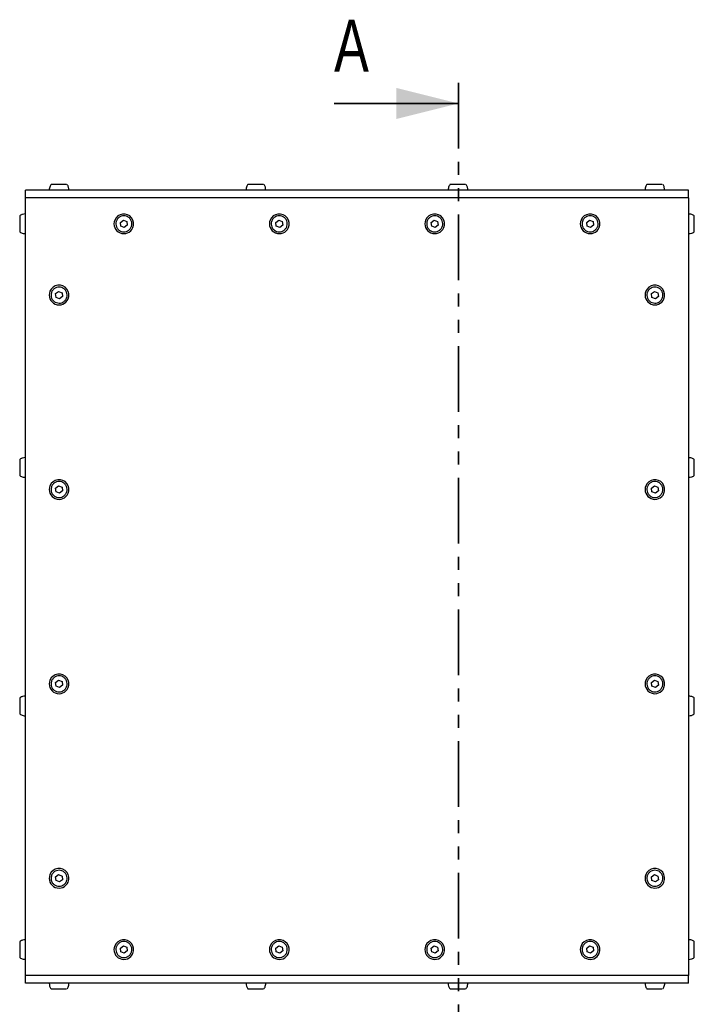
# Model space of a CAD drawing. Header units: millimetres. Extents: x 5 to 592, y 5 to 415.
# Tile 28 of 39: x 281 to 346, y 211 to 306. Entities that reach past the tile are written whole.
import ezdxf

# ---------------------------------------------------------------- set-up
doc = ezdxf.new("R2010")
doc.units = ezdxf.units.MM
doc.linetypes.add('PHANTOM', pattern=[12.7, 6.35, -1.27, 1.27, -1.27, 1.27, -1.27])
doc.layers.add('TRAIT-FORT', color=4, linetype='Continuous', lineweight=25)
doc.styles.add('SLDTEXTSTYLE0', font='TXT', dxfattribs={"width": 0.75})

msp = doc.modelspace()

# ---------------------------------------------------------------- linework, layer by layer
at = {"color": 7, "linetype": 'PHANTOM', "lineweight": 35}
msp.add_line((323.5057, 300.365), (323.5057, 203.149), dxfattribs=at)
at = {"color": 7, "linetype": 'Continuous', "lineweight": 35}
msp.add_line((311.5057, 298.365), (323.5057, 298.365), dxfattribs=at)
msp.add_solid([(323.5057, 298.365), (317.5057, 299.865), (317.5057, 296.865)], dxfattribs=at)
at = {"layer": 'TRAIT-FORT', "color": 4, "linetype": 'Continuous', "lineweight": 25}
for p, q in [((281.7087, 289.257), (281.7087, 290.007)), ((345.7087, 290.007), (281.7087, 290.007)), ((345.7087, 289.257), (345.7087, 290.007)), ((345.7087, 289.257), (281.7087, 289.257)), ((281.7087, 214.257), (281.7087, 289.257)), ((345.7087, 289.257), (345.7087, 214.257)), ((290.8754, 286.8952), (291.1617, 287.1148)), ((290.9223, 286.5374), (290.8754, 286.8952)), ((291.1617, 287.1148), (291.4951, 286.9766)), ((291.4951, 286.9766), (291.542, 286.6188)), ((305.8754, 286.8952), (306.1617, 287.1148)), ((305.9223, 286.5374), (305.8754, 286.8952)), ((306.1617, 287.1148), (306.4951, 286.9766)), ((306.4951, 286.9766), (306.542, 286.6188)), ((320.8754, 286.8952), (321.1617, 287.1148)), ((320.9223, 286.5374), (320.8754, 286.8952)), ((321.1617, 287.1148), (321.4951, 286.9766)), ((321.4951, 286.9766), (321.542, 286.6188)), ((335.8754, 286.8952), (336.1617, 287.1148)), ((335.9223, 286.5374), (335.8754, 286.8952)), ((336.1617, 287.1148), (336.4951, 286.9766)), ((336.4951, 286.9766), (336.542, 286.6188)), ((291.2556, 286.3992), (290.9223, 286.5374)), ((291.542, 286.6188), (291.2556, 286.3992)), ((306.2556, 286.3992), (305.9223, 286.5374)), ((306.542, 286.6188), (306.2556, 286.3992)), ((321.2556, 286.3992), (320.9223, 286.5374)), ((321.542, 286.6188), (321.2556, 286.3992)), ((336.2556, 286.3992), (335.9223, 286.5374)), ((336.542, 286.6188), (336.2556, 286.3992)), ((284.6254, 280.0202), (284.9117, 280.2398)), ((284.9117, 280.2398), (285.2451, 280.1016)), ((342.1254, 280.0202), (342.4117, 280.2398)), ((342.4117, 280.2398), (342.7451, 280.1016)), ((284.6723, 279.6624), (284.6254, 280.0202)), ((285.0056, 279.5242), (284.6723, 279.6624)), ((285.292, 279.7438), (285.0056, 279.5242)), ((285.2451, 280.1016), (285.292, 279.7438)), ((342.1723, 279.6624), (342.1254, 280.0202)), ((342.5056, 279.5242), (342.1723, 279.6624)), ((342.792, 279.7438), (342.5056, 279.5242)), ((342.7451, 280.1016), (342.792, 279.7438)), ((284.6254, 261.2702), (284.9117, 261.4898)), ((284.6723, 260.9125), (284.6254, 261.2702)), ((284.9117, 261.4898), (285.2451, 261.3516)), ((285.2451, 261.3516), (285.292, 260.9938)), ((342.1254, 261.2702), (342.4117, 261.4898)), ((342.1723, 260.9125), (342.1254, 261.2702)), ((342.4117, 261.4898), (342.7451, 261.3516)), ((342.7451, 261.3516), (342.792, 260.9938)), ((285.0056, 260.7742), (284.6723, 260.9125)), ((285.292, 260.9938), (285.0056, 260.7742)), ((342.5056, 260.7742), (342.1723, 260.9125)), ((342.792, 260.9938), (342.5056, 260.7742)), ((284.6254, 242.5202), (284.9117, 242.7398)), ((284.6723, 242.1625), (284.6254, 242.5202)), ((284.9117, 242.7398), (285.2451, 242.6016)), ((285.292, 242.2438), (285.0056, 242.0242)), ((285.2451, 242.6016), (285.292, 242.2438)), ((342.1254, 242.5202), (342.4117, 242.7398)), ((342.1723, 242.1625), (342.1254, 242.5202)), ((342.4117, 242.7398), (342.7451, 242.6016)), ((342.792, 242.2438), (342.5056, 242.0242)), ((342.7451, 242.6016), (342.792, 242.2438)), ((285.0056, 242.0242), (284.6723, 242.1625)), ((342.5056, 242.0242), (342.1723, 242.1625)), ((284.6254, 223.7702), (284.9117, 223.9898)), ((284.6723, 223.4125), (284.6254, 223.7702)), ((285.0056, 223.2742), (284.6723, 223.4125)), ((284.9117, 223.9898), (285.2451, 223.8516)), ((285.292, 223.4938), (285.0056, 223.2742)), ((285.2451, 223.8516), (285.292, 223.4938)), ((342.1254, 223.7702), (342.4117, 223.9898)), ((342.1723, 223.4125), (342.1254, 223.7702)), ((342.5056, 223.2742), (342.1723, 223.4125)), ((342.4117, 223.9898), (342.7451, 223.8516)), ((342.792, 223.4938), (342.5056, 223.2742)), ((342.7451, 223.8516), (342.792, 223.4938)), ((290.8754, 216.8952), (291.1617, 217.1148)), ((290.9223, 216.5375), (290.8754, 216.8952)), ((291.2556, 216.3992), (290.9223, 216.5375)), ((291.1617, 217.1148), (291.4951, 216.9766)), ((291.542, 216.6188), (291.2556, 216.3992)), ((291.4951, 216.9766), (291.542, 216.6188)), ((305.8754, 216.8952), (306.1617, 217.1148)), ((305.9223, 216.5375), (305.8754, 216.8952)), ((306.2556, 216.3992), (305.9223, 216.5375)), ((306.1617, 217.1148), (306.4951, 216.9766)), ((306.542, 216.6188), (306.2556, 216.3992)), ((306.4951, 216.9766), (306.542, 216.6188)), ((320.8754, 216.8952), (321.1617, 217.1148)), ((320.9223, 216.5375), (320.8754, 216.8952)), ((321.2556, 216.3992), (320.9223, 216.5375)), ((321.1617, 217.1148), (321.4951, 216.9766)), ((321.542, 216.6188), (321.2556, 216.3992)), ((321.4951, 216.9766), (321.542, 216.6188)), ((335.8754, 216.8952), (336.1617, 217.1148)), ((335.9223, 216.5375), (335.8754, 216.8952)), ((336.2556, 216.3992), (335.9223, 216.5375)), ((336.1617, 217.1148), (336.4951, 216.9766)), ((336.542, 216.6188), (336.2556, 216.3992)), ((336.4951, 216.9766), (336.542, 216.6188)), ((281.7087, 213.507), (281.7087, 214.257)), ((345.7087, 214.257), (281.7087, 214.257)), ((345.7087, 213.507), (345.7087, 214.257)), ((345.7087, 213.507), (281.7087, 213.507))]:
    msp.add_line(p, q, dxfattribs=at)
for centre, start, end in [((291.2087, 286.757), 157.477326, 337.477326), ((291.2087, 286.757), 337.477326, 157.477326), ((306.2087, 286.757), 157.477326, 337.477326), ((306.2087, 286.757), 337.477326, 157.477326), ((321.2087, 286.757), 157.477326, 337.477326), ((321.2087, 286.757), 337.477326, 157.477326), ((336.2087, 286.757), 157.477326, 337.477326), ((336.2087, 286.757), 337.477326, 157.477326), ((284.9587, 279.882), 157.477326, 337.477326), ((284.9587, 279.882), 337.477326, 157.477326), ((342.4587, 279.882), 157.477326, 337.477326), ((342.4587, 279.882), 337.477326, 157.477326), ((284.9587, 261.132), 157.477326, 337.477326), ((284.9587, 261.132), 337.477326, 157.477326), ((342.4587, 261.132), 157.477326, 337.477326), ((342.4587, 261.132), 337.477326, 157.477326), ((284.9587, 242.382), 337.477326, 157.477326), ((342.4587, 242.382), 337.477326, 157.477326), ((284.9587, 242.382), 157.477326, 337.477326), ((342.4587, 242.382), 157.477326, 337.477326), ((284.9587, 223.632), 337.477326, 157.477326), ((342.4587, 223.632), 337.477326, 157.477326), ((284.9587, 223.632), 157.477326, 337.477326), ((342.4587, 223.632), 157.477326, 337.477326), ((291.2087, 216.757), 337.477326, 157.477326), ((306.2087, 216.757), 337.477326, 157.477326), ((321.2087, 216.757), 337.477326, 157.477326), ((336.2087, 216.757), 337.477326, 157.477326), ((291.2087, 216.757), 157.477326, 337.477326), ((306.2087, 216.757), 157.477326, 337.477326), ((321.2087, 216.757), 157.477326, 337.477326), ((336.2087, 216.757), 157.477326, 337.477326)]:
    msp.add_arc(centre, 0.95, start, end, dxfattribs=at)
for points, knots in [([(284.193, 290.5546), (284.1684, 290.5238), (284.1068, 290.4465), (284.0473, 290.2903), (284.0124, 290.1363), (284.0096, 290.0384), (284.0087, 290.007)], [0, 0, 0, 0, 0.199752, 0.5013391, 0.8403465, 1, 1, 1, 1]), ([(285.6743, 290.557), (285.633, 290.557), (285.5505, 290.557), (285.3384, 290.557), (285.0893, 290.557), (284.8237, 290.557), (284.5744, 290.557), (284.3661, 290.557), (284.2329, 290.557), (284.1741, 290.557), (284.1879, 290.557), (284.1897, 290.557)], [0, 0, 0, 0, 0.1226893, 0.2453784, 0.3680671, 0.4907573, 0.6134459, 0.7361353, 0.8588249, 0.9815144, 1, 1, 1, 1]), ([(285.9087, 290.007), (285.9008, 290.0996), (285.8891, 290.2369), (285.8197, 290.4222), (285.761, 290.508), (285.7276, 290.5569)], [0, 0, 0, 0, 0.4712254, 0.698962, 1, 1, 1, 1]), ([(303.193, 290.5546), (303.1684, 290.5238), (303.1068, 290.4465), (303.0473, 290.2903), (303.0124, 290.1363), (303.0096, 290.0384), (303.0087, 290.007)], [0, 0, 0, 0, 0.1997523, 0.5013374, 0.8403466, 1, 1, 1, 1]), ([(304.6743, 290.557), (304.633, 290.557), (304.5505, 290.557), (304.3384, 290.557), (304.0893, 290.557), (303.8237, 290.557), (303.5744, 290.557), (303.3661, 290.557), (303.2329, 290.557), (303.1741, 290.557), (303.1879, 290.557), (303.1897, 290.557)], [0, 0, 0, 0, 0.1226892, 0.2453783, 0.3680686, 0.490757, 0.6134455, 0.7361348, 0.8588244, 0.9815142, 1, 1, 1, 1]), ([(304.9087, 290.007), (304.9008, 290.0996), (304.8891, 290.2369), (304.8197, 290.4222), (304.761, 290.508), (304.7276, 290.5569)], [0, 0, 0, 0, 0.4712254, 0.6989593, 1, 1, 1, 1]), ([(322.693, 290.5546), (322.6684, 290.5238), (322.6068, 290.4465), (322.5473, 290.2903), (322.5124, 290.1363), (322.5096, 290.0384), (322.5087, 290.007)], [0, 0, 0, 0, 0.1997522, 0.5013373, 0.8403464, 1, 1, 1, 1]), ([(324.1743, 290.557), (324.133, 290.557), (324.0505, 290.557), (323.8384, 290.557), (323.5893, 290.557), (323.3237, 290.557), (323.0744, 290.557), (322.8661, 290.557), (322.7329, 290.557), (322.6741, 290.557), (322.6879, 290.557), (322.6897, 290.557)], [0, 0, 0, 0, 0.1226888, 0.2453787, 0.3680683, 0.4907568, 0.6134462, 0.736135, 0.8588246, 0.9815144, 1, 1, 1, 1]), ([(324.4087, 290.007), (324.4008, 290.0996), (324.3891, 290.2369), (324.3197, 290.4222), (324.261, 290.508), (324.2276, 290.5569)], [0, 0, 0, 0, 0.4712254, 0.6989606, 1, 1, 1, 1]), ([(341.693, 290.5546), (341.6684, 290.5238), (341.6068, 290.4465), (341.5473, 290.2903), (341.5124, 290.1363), (341.5096, 290.0384), (341.5087, 290.007)], [0, 0, 0, 0, 0.199752, 0.5013379, 0.8403464, 1, 1, 1, 1]), ([(343.1743, 290.557), (343.133, 290.557), (343.0505, 290.557), (342.8384, 290.557), (342.5893, 290.557), (342.3237, 290.557), (342.0744, 290.557), (341.8661, 290.557), (341.7329, 290.557), (341.6741, 290.557), (341.6879, 290.557), (341.6897, 290.557)], [0, 0, 0, 0, 0.122689, 0.2453786, 0.368068, 0.4907571, 0.6134458, 0.7361349, 0.8588247, 0.9815144, 1, 1, 1, 1]), ([(343.4087, 290.007), (343.4008, 290.0996), (343.3891, 290.2369), (343.3197, 290.4222), (343.261, 290.508), (343.2276, 290.5569)], [0, 0, 0, 0, 0.47122546, 0.69896066, 1, 1, 1, 1]), ([(281.7087, 287.707), (281.6146, 287.6991), (281.4818, 287.6879), (281.297, 287.6185), (281.2104, 287.5638), (281.1564, 287.5297)], [0, 0, 0, 0, 0.478531, 0.6753124, 1, 1, 1, 1]), ([(281.1587, 287.5258), (281.1587, 287.5277), (281.1587, 287.5413), (281.1587, 287.482), (281.1587, 287.348), (281.1587, 287.1395), (281.1587, 286.9465), (281.1587, 286.7471), (281.1587, 286.5434), (281.1587, 286.3036), (281.1587, 286.117), (281.1587, 286.0002), (281.1587, 285.992), (281.1587, 285.9882)], [0, 0, 0, 0, 0.01673807, 0.12413451, 0.23152989, 0.33892655, 0.44632213, 0.47997799, 0.58737312, 0.69476957, 0.80216632, 0.90956174, 1, 1, 1, 1]), ([(291.9242, 286.4603), (291.8829, 286.3831), (291.8004, 286.2288), (291.5882, 286.0657), (291.3391, 285.9783), (291.0737, 285.9792), (290.8239, 286.0677), (290.6174, 286.2339), (290.4776, 286.4592), (290.4202, 286.7178), (290.4447, 286.9212), (290.5117, 287.1104), (290.6207, 287.2839), (290.8282, 287.4486), (291.0786, 287.5356), (291.3436, 287.5348), (291.5935, 287.4463), (291.7999, 287.2801), (291.9399, 287.0548), (291.9967, 286.7964), (291.974, 286.5923), (291.9338, 286.4857), (291.9242, 286.4603)], [0, 0, 0, 0, 0.0536873, 0.1073727, 0.1610588, 0.2147447, 0.2684311, 0.3221168, 0.3758035, 0.4294893, 0.4831756, 0.5000003, 0.5536863, 0.6073727, 0.6610595, 0.7147454, 0.7684316, 0.8221179, 0.8758033, 0.9294904, 0.9831767, 1, 1, 1, 1]), ([(306.9242, 286.4603), (306.8829, 286.3831), (306.8004, 286.2288), (306.5882, 286.0657), (306.3391, 285.9783), (306.0737, 285.9792), (305.8239, 286.0677), (305.6174, 286.2339), (305.4776, 286.4592), (305.4202, 286.7178), (305.4447, 286.9212), (305.5117, 287.1104), (305.6207, 287.2839), (305.8282, 287.4486), (306.0786, 287.5356), (306.3436, 287.5348), (306.5935, 287.4463), (306.7999, 287.2801), (306.9399, 287.0548), (306.9967, 286.7964), (306.974, 286.5923), (306.9338, 286.4857), (306.9242, 286.4603)], [0, 0, 0, 0, 0.0536873, 0.1073727, 0.1610588, 0.2147447, 0.2684311, 0.3221168, 0.3758035, 0.4294892, 0.4831756, 0.5000003, 0.5536863, 0.6073726, 0.6610587, 0.7147455, 0.7684316, 0.8221179, 0.8758033, 0.9294904, 0.9831767, 1, 1, 1, 1]), ([(321.9242, 286.4603), (321.8829, 286.3831), (321.8004, 286.2288), (321.5882, 286.0657), (321.3391, 285.9783), (321.0737, 285.9792), (320.8239, 286.0677), (320.6174, 286.2339), (320.4776, 286.4592), (320.4202, 286.7178), (320.4447, 286.9212), (320.5117, 287.1104), (320.6207, 287.2839), (320.8282, 287.4486), (321.0786, 287.5356), (321.3436, 287.5348), (321.5935, 287.4463), (321.7999, 287.2801), (321.9399, 287.0548), (321.9967, 286.7964), (321.974, 286.5923), (321.9338, 286.4857), (321.9242, 286.4603)], [0, 0, 0, 0, 0.0536873, 0.1073727, 0.1610591, 0.2147451, 0.2684311, 0.3221171, 0.3758038, 0.4294895, 0.4831758, 0.5000005, 0.5536865, 0.6073729, 0.661059, 0.7147453, 0.7684319, 0.8221178, 0.8758032, 0.9294904, 0.9831767, 1, 1, 1, 1]), ([(336.9242, 286.4603), (336.8829, 286.3831), (336.8004, 286.2288), (336.5882, 286.0657), (336.3391, 285.9783), (336.0737, 285.9792), (335.8239, 286.0677), (335.6174, 286.2339), (335.4776, 286.4592), (335.4202, 286.7178), (335.4447, 286.9212), (335.5117, 287.1104), (335.6207, 287.2839), (335.8282, 287.4486), (336.0786, 287.5356), (336.3436, 287.5348), (336.5935, 287.4463), (336.7999, 287.2801), (336.9399, 287.0548), (336.9967, 286.7964), (336.974, 286.5923), (336.9338, 286.4857), (336.9242, 286.4603)], [0, 0, 0, 0, 0.0536872, 0.1073728, 0.161059, 0.2147452, 0.268431, 0.3221172, 0.3758039, 0.4294895, 0.4831759, 0.5000005, 0.5536864, 0.607373, 0.6610591, 0.7147454, 0.7684318, 0.8221179, 0.8758033, 0.9294904, 0.9831768, 1, 1, 1, 1]), ([(346.2607, 287.5235), (346.2299, 287.5467), (346.1568, 287.6018), (346.0148, 287.6604), (345.8601, 287.7008), (345.7538, 287.7052), (345.7087, 287.707)], [0, 0, 0, 0, 0.1946121, 0.4624964, 0.7716154, 1, 1, 1, 1]), ([(346.2587, 285.9934), (346.2587, 285.9915), (346.2587, 285.9862), (346.2587, 286.0734), (346.2587, 286.2378), (346.2587, 286.4648), (346.2587, 286.665), (346.2587, 286.8657), (346.2587, 287.0649), (346.2587, 287.289), (346.2587, 287.4486), (346.2587, 287.5303), (346.2587, 287.523), (346.2587, 287.5207)], [0, 0, 0, 0, 0.0571254, 0.1644964, 0.2718662, 0.3792366, 0.4866079, 0.5202559, 0.6276267, 0.7349981, 0.842368, 0.9497386, 1, 1, 1, 1]), ([(281.1591, 285.9888), (281.1891, 285.9663), (281.2614, 285.9117), (281.4026, 285.8536), (281.5573, 285.8132), (281.6636, 285.8088), (281.7087, 285.807)], [0, 0, 0, 0, 0.1905987, 0.4598209, 0.7704766, 1, 1, 1, 1]), ([(345.7087, 285.807), (345.8032, 285.8144), (345.9365, 285.8249), (346.1193, 285.8979), (346.2155, 285.9428), (346.2639, 285.9863), (346.2645, 285.9869)], [0, 0, 0, 0, 0.4749443, 0.6702523, 0.9960265, 1, 1, 1, 1]), ([(285.6742, 279.5853), (285.6329, 279.5081), (285.5504, 279.3538), (285.3382, 279.1907), (285.0891, 279.1033), (284.8237, 279.1042), (284.5739, 279.1927), (284.3674, 279.3589), (284.2276, 279.5842), (284.1702, 279.8428), (284.1947, 280.0462), (284.2617, 280.2354), (284.3707, 280.4089), (284.5782, 280.5736), (284.8286, 280.6606), (285.0936, 280.6598), (285.3435, 280.5713), (285.5499, 280.4051), (285.6899, 280.1798), (285.7467, 279.9214), (285.724, 279.7173), (285.6838, 279.6107), (285.6742, 279.5853)], [0, 0, 0, 0, 0.05368602, 0.10737243, 0.16105932, 0.21474532, 0.26843131, 0.32211808, 0.37580358, 0.42949068, 0.48317557, 0.50000029, 0.55368631, 0.60737272, 0.66105889, 0.71474488, 0.76843186, 0.82211755, 0.87580305, 0.92949031, 0.98317673, 1, 1, 1, 1]), ([(343.1742, 279.5853), (343.1329, 279.5081), (343.0504, 279.3538), (342.8382, 279.1907), (342.5891, 279.1033), (342.3237, 279.1042), (342.0739, 279.1927), (341.8674, 279.3589), (341.7276, 279.5842), (341.6702, 279.8428), (341.6947, 280.0462), (341.7617, 280.2354), (341.8707, 280.4089), (342.0782, 280.5736), (342.3286, 280.6606), (342.5936, 280.6598), (342.8435, 280.5713), (343.0499, 280.4051), (343.1899, 280.1798), (343.2467, 279.9214), (343.224, 279.7173), (343.1838, 279.6107), (343.1742, 279.5853)], [0, 0, 0, 0, 0.053686, 0.1073725, 0.1610588, 0.214745, 0.2684312, 0.3221179, 0.3758033, 0.4294905, 0.4831754, 0.5000001, 0.553686, 0.6073726, 0.6610589, 0.7147451, 0.7684316, 0.8221177, 0.8758032, 0.9294904, 0.9831768, 1, 1, 1, 1]), ([(281.7087, 264.207), (281.6146, 264.1991), (281.4818, 264.1879), (281.297, 264.1185), (281.2104, 264.0638), (281.1564, 264.0297)], [0, 0, 0, 0, 0.4785299, 0.6753131, 1, 1, 1, 1]), ([(281.1587, 264.0258), (281.1587, 264.0277), (281.1587, 264.0413), (281.1587, 263.982), (281.1587, 263.848), (281.1587, 263.6395), (281.1587, 263.4465), (281.1587, 263.2471), (281.1587, 263.0434), (281.1587, 262.8036), (281.1587, 262.617), (281.1587, 262.5002), (281.1587, 262.492), (281.1587, 262.4882)], [0, 0, 0, 0, 0.0167381, 0.124135, 0.2315306, 0.3389274, 0.4463231, 0.4799775, 0.5873743, 0.6947695, 0.8021654, 0.9095616, 1, 1, 1, 1]), ([(346.2607, 264.0235), (346.2299, 264.0467), (346.1568, 264.1018), (346.0148, 264.1604), (345.8601, 264.2008), (345.7538, 264.2052), (345.7087, 264.207)], [0, 0, 0, 0, 0.1946152, 0.4624988, 0.7716156, 1, 1, 1, 1]), ([(346.2587, 262.4934), (346.2587, 262.4915), (346.2587, 262.4862), (346.2587, 262.5734), (346.2587, 262.7378), (346.2587, 262.9648), (346.2587, 263.165), (346.2587, 263.3657), (346.2587, 263.5649), (346.2587, 263.789), (346.2587, 263.9486), (346.2587, 264.0303), (346.2587, 264.023), (346.2587, 264.0207)], [0, 0, 0, 0, 0.0571254, 0.1644959, 0.2718677, 0.3792381, 0.486608, 0.5202561, 0.6276269, 0.734997, 0.8423679, 0.9497386, 1, 1, 1, 1]), ([(281.1591, 262.4888), (281.1891, 262.4663), (281.2614, 262.4117), (281.4026, 262.3536), (281.5573, 262.3132), (281.6636, 262.3089), (281.7087, 262.307)], [0, 0, 0, 0, 0.1906023, 0.4598217, 0.7704772, 1, 1, 1, 1]), ([(345.7087, 262.307), (345.8032, 262.3144), (345.9365, 262.3249), (346.1193, 262.3979), (346.2155, 262.4428), (346.2639, 262.4864), (346.2645, 262.4869)], [0, 0, 0, 0, 0.4749418, 0.6702496, 0.9960265, 1, 1, 1, 1]), ([(285.6742, 260.8353), (285.6329, 260.7581), (285.5504, 260.6038), (285.3382, 260.4407), (285.0891, 260.3533), (284.8237, 260.3542), (284.5739, 260.4427), (284.3674, 260.6089), (284.2276, 260.8342), (284.1702, 261.0928), (284.1947, 261.2962), (284.2617, 261.4854), (284.3707, 261.6589), (284.5782, 261.8236), (284.8286, 261.9106), (285.0936, 261.9098), (285.3435, 261.8213), (285.5499, 261.6551), (285.6899, 261.4298), (285.7467, 261.1714), (285.724, 260.9673), (285.6838, 260.8607), (285.6742, 260.8353)], [0, 0, 0, 0, 0.0536866, 0.1073725, 0.1610594, 0.2147453, 0.2684313, 0.3221176, 0.3758037, 0.42949, 0.4831764, 0.5000004, 0.5536863, 0.6073727, 0.6610588, 0.7147448, 0.7684315, 0.8221171, 0.8758039, 0.9294896, 0.983176, 1, 1, 1, 1]), ([(343.1742, 260.8353), (343.1329, 260.7581), (343.0504, 260.6038), (342.8382, 260.4407), (342.5891, 260.3533), (342.3237, 260.3542), (342.0739, 260.4427), (341.8674, 260.6089), (341.7276, 260.8342), (341.6702, 261.0928), (341.6947, 261.2962), (341.7617, 261.4854), (341.8707, 261.6589), (342.0782, 261.8236), (342.3286, 261.9106), (342.5936, 261.9098), (342.8435, 261.8213), (343.0499, 261.6551), (343.1899, 261.4298), (343.2467, 261.1714), (343.224, 260.9673), (343.1838, 260.8607), (343.1742, 260.8353)], [0, 0, 0, 0, 0.05368658, 0.10737264, 0.16105885, 0.21474506, 0.26843123, 0.32211733, 0.37580343, 0.42948982, 0.48317621, 0.50000014, 0.55368605, 0.6073726, 0.66105881, 0.71474503, 0.76843119, 0.8221173, 0.87580405, 0.92948968, 0.98317607, 1, 1, 1, 1]), ([(285.6742, 242.0853), (285.6329, 242.0081), (285.5504, 241.8538), (285.3382, 241.6907), (285.0891, 241.6033), (284.8237, 241.6042), (284.5739, 241.6927), (284.3674, 241.8589), (284.2276, 242.0842), (284.1702, 242.3428), (284.1947, 242.5462), (284.2617, 242.7354), (284.3707, 242.9089), (284.5782, 243.0736), (284.8286, 243.1606), (285.0936, 243.1598), (285.3435, 243.0713), (285.5499, 242.9051), (285.6899, 242.6798), (285.7467, 242.4214), (285.724, 242.2173), (285.6838, 242.1107), (285.6742, 242.0853)], [0, 0, 0, 0, 0.0536863, 0.1073722, 0.1610591, 0.2147451, 0.268431, 0.3221175, 0.3758037, 0.42949, 0.483176, 0.5, 0.5536863, 0.6073725, 0.6610586, 0.7147446, 0.7684314, 0.822117, 0.8758035, 0.9294896, 0.983176, 1, 1, 1, 1]), ([(343.1742, 242.0853), (343.1329, 242.0081), (343.0504, 241.8538), (342.8382, 241.6907), (342.5891, 241.6033), (342.3237, 241.6042), (342.0739, 241.6927), (341.8674, 241.8589), (341.7276, 242.0842), (341.6702, 242.3428), (341.6947, 242.5462), (341.7617, 242.7354), (341.8707, 242.9089), (342.0782, 243.0736), (342.3286, 243.1606), (342.5936, 243.1598), (342.8435, 243.0713), (343.0499, 242.9051), (343.1899, 242.6798), (343.2467, 242.4214), (343.224, 242.2173), (343.1838, 242.1107), (343.1742, 242.0853)], [0, 0, 0, 0, 0.0536863, 0.1073723, 0.1610586, 0.2147448, 0.268431, 0.3221173, 0.3758034, 0.4294898, 0.4831758, 0.4999998, 0.553686, 0.6073723, 0.6610586, 0.7147448, 0.7684311, 0.8221172, 0.8758037, 0.9294897, 0.9831761, 1, 1, 1, 1]), ([(281.7087, 241.207), (281.6146, 241.1991), (281.4818, 241.1879), (281.297, 241.1185), (281.2104, 241.0638), (281.1564, 241.0297)], [0, 0, 0, 0, 0.4785305, 0.6753128, 1, 1, 1, 1]), ([(281.1587, 241.0258), (281.1587, 241.0277), (281.1587, 241.0413), (281.1587, 240.982), (281.1587, 240.848), (281.1587, 240.6395), (281.1587, 240.4465), (281.1587, 240.2471), (281.1587, 240.0434), (281.1587, 239.8036), (281.1587, 239.617), (281.1587, 239.5002), (281.1587, 239.492), (281.1587, 239.4882)], [0, 0, 0, 0, 0.0167382, 0.124135, 0.23153, 0.3389267, 0.4463224, 0.4799782, 0.5873742, 0.6947693, 0.8021655, 0.9095617, 1, 1, 1, 1]), ([(346.2607, 241.0235), (346.2299, 241.0467), (346.1568, 241.1018), (346.0148, 241.1604), (345.8601, 241.2008), (345.7538, 241.2052), (345.7087, 241.207)], [0, 0, 0, 0, 0.1946135, 0.4624985, 0.7716154, 1, 1, 1, 1]), ([(346.2587, 239.4934), (346.2587, 239.4915), (346.2587, 239.4862), (346.2587, 239.5734), (346.2587, 239.7378), (346.2587, 239.9648), (346.2587, 240.165), (346.2587, 240.3657), (346.2587, 240.5649), (346.2587, 240.789), (346.2587, 240.9486), (346.2587, 241.0303), (346.2587, 241.023), (346.2587, 241.0207)], [0, 0, 0, 0, 0.05712539, 0.16449586, 0.27186715, 0.37923752, 0.4866081, 0.52025538, 0.62762619, 0.73499692, 0.84236823, 0.94973864, 1, 1, 1, 1]), ([(281.1591, 239.4888), (281.1891, 239.4663), (281.2614, 239.4117), (281.4026, 239.3536), (281.5573, 239.3132), (281.6636, 239.3088), (281.7087, 239.307)], [0, 0, 0, 0, 0.1906008, 0.4598195, 0.7704765, 1, 1, 1, 1]), ([(345.7087, 239.307), (345.8032, 239.3144), (345.9365, 239.3249), (346.1193, 239.3979), (346.2154, 239.4429), (346.2639, 239.4863), (346.2645, 239.4869)], [0, 0, 0, 0, 0.4749435, 0.6702529, 0.9960307, 1, 1, 1, 1]), ([(285.6742, 223.3353), (285.6329, 223.2581), (285.5504, 223.1038), (285.3382, 222.9407), (285.0891, 222.8533), (284.8237, 222.8542), (284.5739, 222.9427), (284.3674, 223.1089), (284.2276, 223.3342), (284.1702, 223.5928), (284.1947, 223.7962), (284.2617, 223.9854), (284.3707, 224.1589), (284.5782, 224.3236), (284.8286, 224.4106), (285.0936, 224.4098), (285.3435, 224.3213), (285.5499, 224.1551), (285.6899, 223.9298), (285.7467, 223.6714), (285.724, 223.4673), (285.6838, 223.3607), (285.6742, 223.3353)], [0, 0, 0, 0, 0.0536862, 0.1073723, 0.1610592, 0.2147452, 0.2684312, 0.3221175, 0.3758038, 0.42949, 0.4831762, 0.5000002, 0.5536865, 0.6073726, 0.6610587, 0.7147447, 0.7684314, 0.8221172, 0.8758034, 0.9294897, 0.9831759, 1, 1, 1, 1]), ([(343.1742, 223.3353), (343.1329, 223.2581), (343.0504, 223.1038), (342.8382, 222.9407), (342.5891, 222.8533), (342.3237, 222.8542), (342.0739, 222.9427), (341.8674, 223.1089), (341.7276, 223.3342), (341.6702, 223.5928), (341.6947, 223.7962), (341.7617, 223.9854), (341.8707, 224.1589), (342.0782, 224.3236), (342.3286, 224.4106), (342.5936, 224.4098), (342.8435, 224.3213), (343.0499, 224.1551), (343.1899, 223.9298), (343.2467, 223.6714), (343.224, 223.4673), (343.1838, 223.3607), (343.1742, 223.3353)], [0, 0, 0, 0, 0.05368618, 0.10737243, 0.16105865, 0.21474487, 0.26843109, 0.32211732, 0.37580359, 0.4294898, 0.48317601, 0.49999994, 0.55368619, 0.60737245, 0.66105867, 0.7147449, 0.76843114, 0.82211738, 0.87580357, 0.92948977, 0.98317598, 1, 1, 1, 1]), ([(281.7087, 217.707), (281.6146, 217.6991), (281.4818, 217.6879), (281.297, 217.6185), (281.2104, 217.5638), (281.1564, 217.5297)], [0, 0, 0, 0, 0.4785305, 0.6753127, 1, 1, 1, 1]), ([(281.1587, 217.5258), (281.1587, 217.5277), (281.1587, 217.5413), (281.1587, 217.482), (281.1587, 217.348), (281.1587, 217.1395), (281.1587, 216.9465), (281.1587, 216.7471), (281.1587, 216.5434), (281.1587, 216.3036), (281.1587, 216.117), (281.1587, 216.0002), (281.1587, 215.992), (281.1587, 215.9882)], [0, 0, 0, 0, 0.01673815, 0.12413505, 0.23153017, 0.33892685, 0.44632258, 0.47997786, 0.58737381, 0.69476935, 0.80216536, 0.90956167, 1, 1, 1, 1]), ([(291.9242, 216.4603), (291.8829, 216.3831), (291.8004, 216.2288), (291.5882, 216.0657), (291.3391, 215.9783), (291.0737, 215.9792), (290.8239, 216.0677), (290.6174, 216.2339), (290.4776, 216.4592), (290.4202, 216.7178), (290.4447, 216.9212), (290.5117, 217.1104), (290.6207, 217.2839), (290.8282, 217.4486), (291.0786, 217.5356), (291.3436, 217.5348), (291.5935, 217.4463), (291.7999, 217.2801), (291.9399, 217.0548), (291.9967, 216.7964), (291.974, 216.5923), (291.9338, 216.4857), (291.9242, 216.4603)], [0, 0, 0, 0, 0.0536863, 0.1073723, 0.1610585, 0.2147445, 0.2684312, 0.322117, 0.3758032, 0.4294895, 0.4831757, 0.4999998, 0.5536861, 0.6073721, 0.661059, 0.714745, 0.768431, 0.8221174, 0.8758036, 0.9294898, 0.983176, 1, 1, 1, 1]), ([(306.9242, 216.4603), (306.8829, 216.3831), (306.8004, 216.2288), (306.5882, 216.0657), (306.3391, 215.9783), (306.0737, 215.9792), (305.8239, 216.0677), (305.6174, 216.2339), (305.4776, 216.4592), (305.4202, 216.7178), (305.4447, 216.9212), (305.5117, 217.1104), (305.6207, 217.2839), (305.8282, 217.4486), (306.0786, 217.5356), (306.3436, 217.5348), (306.5935, 217.4463), (306.7999, 217.2801), (306.9399, 217.0548), (306.9967, 216.7964), (306.974, 216.5923), (306.9338, 216.4857), (306.9242, 216.4603)], [0, 0, 0, 0, 0.0536863, 0.1073723, 0.1610585, 0.2147444, 0.2684312, 0.322117, 0.3758032, 0.4294895, 0.4831757, 0.4999998, 0.553686, 0.6073721, 0.6610582, 0.714745, 0.768431, 0.8221174, 0.8758036, 0.9294898, 0.983176, 1, 1, 1, 1]), ([(321.9242, 216.4603), (321.8829, 216.3831), (321.8004, 216.2288), (321.5882, 216.0657), (321.3391, 215.9783), (321.0737, 215.9792), (320.8239, 216.0677), (320.6174, 216.2339), (320.4776, 216.4592), (320.4202, 216.7178), (320.4447, 216.9212), (320.5117, 217.1104), (320.6207, 217.2839), (320.8282, 217.4486), (321.0786, 217.5356), (321.3436, 217.5348), (321.5935, 217.4463), (321.7999, 217.2801), (321.9399, 217.0548), (321.9967, 216.7964), (321.974, 216.5923), (321.9338, 216.4857), (321.9242, 216.4603)], [0, 0, 0, 0, 0.0536863, 0.1073723, 0.1610588, 0.2147448, 0.2684312, 0.3221173, 0.3758035, 0.4294897, 0.483176, 0.5, 0.5536863, 0.6073723, 0.6610585, 0.7147448, 0.7684312, 0.8221173, 0.8758035, 0.9294898, 0.983176, 1, 1, 1, 1]), ([(336.9242, 216.4603), (336.8829, 216.3831), (336.8004, 216.2288), (336.5882, 216.0657), (336.3391, 215.9783), (336.0737, 215.9792), (335.8239, 216.0677), (335.6174, 216.2339), (335.4776, 216.4592), (335.4202, 216.7178), (335.4447, 216.9212), (335.5117, 217.1104), (335.6207, 217.2839), (335.8282, 217.4486), (336.0786, 217.5356), (336.3436, 217.5348), (336.5935, 217.4463), (336.7999, 217.2801), (336.9399, 217.0548), (336.9967, 216.7964), (336.974, 216.5923), (336.9338, 216.4857), (336.9242, 216.4603)], [0, 0, 0, 0, 0.0536862, 0.1073724, 0.1610587, 0.2147449, 0.2684311, 0.3221174, 0.3758036, 0.4294898, 0.483176, 0.5, 0.5536862, 0.6073724, 0.6610586, 0.7147449, 0.7684312, 0.8221174, 0.8758036, 0.9294898, 0.983176, 1, 1, 1, 1]), ([(346.2607, 217.5235), (346.2299, 217.5467), (346.1568, 217.6018), (346.0148, 217.6604), (345.8601, 217.7008), (345.7538, 217.7052), (345.7087, 217.707)], [0, 0, 0, 0, 0.1946138, 0.4624989, 0.7716153, 1, 1, 1, 1]), ([(346.2587, 215.9934), (346.2587, 215.9915), (346.2587, 215.9862), (346.2587, 216.0734), (346.2587, 216.2378), (346.2587, 216.4648), (346.2587, 216.665), (346.2587, 216.8657), (346.2587, 217.0649), (346.2587, 217.289), (346.2587, 217.4486), (346.2587, 217.5303), (346.2587, 217.523), (346.2587, 217.5207)], [0, 0, 0, 0, 0.0571254, 0.16449597, 0.27186709, 0.37923754, 0.48660826, 0.52025569, 0.62762642, 0.7349968, 0.84236818, 0.94973863, 1, 1, 1, 1]), ([(281.1591, 215.9888), (281.1891, 215.9663), (281.2614, 215.9117), (281.4026, 215.8536), (281.5573, 215.8132), (281.6636, 215.8088), (281.7087, 215.807)], [0, 0, 0, 0, 0.1906011, 0.4598198, 0.7704768, 1, 1, 1, 1]), ([(345.7087, 215.807), (345.8032, 215.8144), (345.9365, 215.8249), (346.1193, 215.8979), (346.2155, 215.9428), (346.2639, 215.9863), (346.2645, 215.9869)], [0, 0, 0, 0, 0.4749426, 0.6702516, 0.9960293, 1, 1, 1, 1]), ([(284.0087, 213.507), (284.0166, 213.4144), (284.0283, 213.2771), (284.0978, 213.0918), (284.1565, 213.0058), (284.1899, 212.9568)], [0, 0, 0, 0, 0.4710149, 0.6986357, 1, 1, 1, 1]), ([(284.1902, 212.957), (284.1937, 212.957), (284.2015, 212.957), (284.3174, 212.957), (284.5033, 212.957), (284.743, 212.957), (285.0064, 212.957), (285.2647, 212.957), (285.4877, 212.957), (285.616, 212.957), (285.6631, 212.957), (285.6743, 212.957)], [0, 0, 0, 0, 0.102341, 0.2250828, 0.3478257, 0.4705668, 0.5933093, 0.7160502, 0.8387934, 0.961536, 1, 1, 1, 1]), ([(285.7242, 212.9592), (285.7488, 212.99), (285.8105, 213.0674), (285.8701, 213.2237), (285.905, 213.3777), (285.9078, 213.4756), (285.9087, 213.507)], [0, 0, 0, 0, 0.2001584, 0.5015889, 0.8404209, 1, 1, 1, 1]), ([(303.0087, 213.507), (303.0166, 213.4144), (303.0283, 213.2771), (303.0978, 213.0918), (303.1565, 213.0058), (303.1899, 212.9568)], [0, 0, 0, 0, 0.4710149, 0.6986384, 1, 1, 1, 1]), ([(303.1902, 212.957), (303.1937, 212.957), (303.2015, 212.957), (303.3174, 212.957), (303.5033, 212.957), (303.743, 212.957), (304.0064, 212.957), (304.2647, 212.957), (304.4877, 212.957), (304.616, 212.957), (304.6631, 212.957), (304.6743, 212.957)], [0, 0, 0, 0, 0.1023408, 0.2250833, 0.3478249, 0.4705677, 0.5933084, 0.716051, 0.8387926, 0.9615353, 1, 1, 1, 1]), ([(304.7242, 212.9592), (304.7488, 212.99), (304.8105, 213.0674), (304.8701, 213.2237), (304.905, 213.3777), (304.9078, 213.4756), (304.9087, 213.507)], [0, 0, 0, 0, 0.2001552, 0.5015888, 0.8404202, 1, 1, 1, 1]), ([(322.5087, 213.507), (322.5166, 213.4144), (322.5283, 213.2771), (322.5978, 213.0918), (322.6565, 213.0058), (322.6899, 212.9568)], [0, 0, 0, 0, 0.4710149, 0.6986371, 1, 1, 1, 1]), ([(322.6902, 212.957), (322.6937, 212.957), (322.7015, 212.957), (322.8174, 212.957), (323.0033, 212.957), (323.243, 212.957), (323.5064, 212.957), (323.7647, 212.957), (323.9877, 212.957), (324.116, 212.957), (324.1631, 212.957), (324.1743, 212.957)], [0, 0, 0, 0, 0.1023409, 0.2250827, 0.347825, 0.4705669, 0.5933094, 0.7160512, 0.8387928, 0.961536, 1, 1, 1, 1]), ([(324.2242, 212.9592), (324.2488, 212.99), (324.3105, 213.0674), (324.3701, 213.2237), (324.405, 213.3777), (324.4078, 213.4756), (324.4087, 213.507)], [0, 0, 0, 0, 0.2001584, 0.5015888, 0.8404208, 1, 1, 1, 1]), ([(341.5087, 213.507), (341.5166, 213.4144), (341.5283, 213.2771), (341.5978, 213.0918), (341.6565, 213.0058), (341.6899, 212.9568)], [0, 0, 0, 0, 0.47101503, 0.69863718, 1, 1, 1, 1]), ([(341.6902, 212.957), (341.6937, 212.957), (341.7015, 212.957), (341.8174, 212.957), (342.0033, 212.957), (342.243, 212.957), (342.5064, 212.957), (342.7647, 212.957), (342.9877, 212.957), (343.116, 212.957), (343.1631, 212.957), (343.1743, 212.957)], [0, 0, 0, 0, 0.1023409, 0.225083, 0.347825, 0.4705669, 0.593309, 0.716051, 0.8387928, 0.9615358, 1, 1, 1, 1]), ([(343.2242, 212.9592), (343.2488, 212.99), (343.3105, 213.0674), (343.3701, 213.2237), (343.405, 213.3777), (343.4078, 213.4756), (343.4087, 213.507)], [0, 0, 0, 0, 0.2001569, 0.5015887, 0.8404205, 1, 1, 1, 1])]:
    msp.add_open_spline(points, degree=3, knots=knots, dxfattribs=at)

# ---------------------------------------------------------------- texts
at = {"color": 7, "linetype": 'Continuous', "insert": (311.5057, 306.4437), "char_height": 5, "attachment_point": 1, "style": 'SLDTEXTSTYLE0'}
msp.add_mtext('A', dxfattribs=at)

doc.saveas('drawing.dxf')
